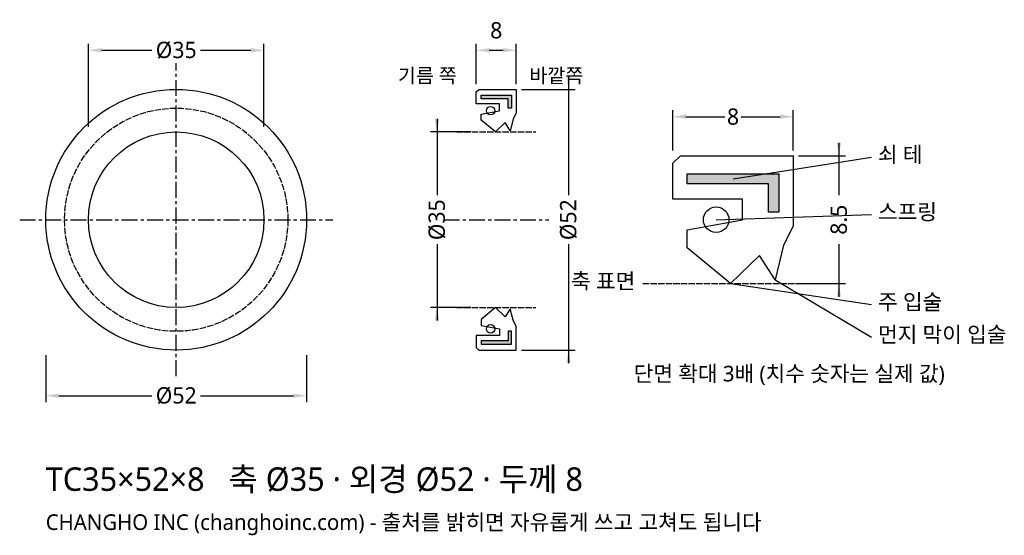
# Model space of a CAD drawing. Header units: millimetres. Extents: x -31 to 165, y -63 to 40.
import ezdxf

# ---------------------------------------------------------------- set-up
doc = ezdxf.new("R2010")
doc.units = ezdxf.units.MM
doc.linetypes.add('CENTER', pattern=[5.08, 3.175, -0.635, 0.635, -0.635])
doc.linetypes.add('DASHED', pattern=[1.524, 1.27, -0.254])
for name, color, linetype in [('문자', 7, 'CONTINUOUS'), ('쇠테', 8, 'CONTINUOUS'), ('숨은선', 3, 'DASHED'), ('외형선', 7, 'CONTINUOUS'), ('중심선', 1, 'CENTER'), ('치수', 4, 'CONTINUOUS')]:
    doc.layers.add(name, color=color, linetype=linetype)
doc.styles.add('CH_KOR', font='malgun.ttf')
doc.dimstyles.new('CH_DIM', dxfattribs={"dimtxt": 2.5, "dimasz": 2, "dimexe": 1, "dimexo": 0.8, "dimgap": 0.8, "dimtad": 1, "dimdec": 1, "dimdsep": 46, "dimtxsty": 'CH_KOR', "dimcen": 2.5, "dimclrd": 4, "dimclre": 4, "dimclrt": 4, "dimazin": 3, "dimtfac": 1, "dimtmove": 0, "dimatfit": 3})

# ---------------------------------------------------------------- blocks, each defined once
blk = doc.blocks.new('_CLOSEDFILLED')
at = {"color": 0, "linetype": 'BYBLOCK'}
blk.add_solid([(-1, 0.164), (0, 0), (-1, -0.164)], dxfattribs=at)
blk = doc.blocks.new('*D1')
at = {"color": 4}
for p, q in [((-26, -27.04), (-26, -36.4)), ((26, -27.04), (26, -36.4)), ((-23.4, -35.1), (-4.875, -35.1)), ((4.875, -35.1), (23.4, -35.1))]:
    blk.add_line(p, q, dxfattribs=at)
at = {"layer": 'Defpoints'}
for p in [(-26, -26), (26, -26), (-26, -35.1)]:
    blk.add_point(p, dxfattribs=at)
at = {"layer": '치수', "color": 4, "xscale": 2.6, "yscale": 2.6, "rotation": 180}
blk.add_blockref('_CLOSEDFILLED', (-26, -35.1), dxfattribs=at)
at = {"layer": '치수', "color": 4, "xscale": 2.6, "yscale": 2.6}
blk.add_blockref('_CLOSEDFILLED', (26, -35.1), dxfattribs=at)
at = {"layer": '치수', "color": 4, "insert": (0, -35.1), "char_height": 3.25, "attachment_point": 5, "style": 'CH_KOR'}
blk.add_mtext('Ø52', dxfattribs=at)
blk = doc.blocks.new('*D2')
at = {"color": 4}
for p, q in [((-17.5, 18.54), (-17.5, 35.1)), ((-14.9, 33.8), (-4.875, 33.8)), ((4.875, 33.8), (14.9, 33.8)), ((17.5, 18.54), (17.5, 35.1))]:
    blk.add_line(p, q, dxfattribs=at)
at = {"layer": 'Defpoints'}
for p in [(-17.5, 33.8), (-17.5, 17.5), (17.5, 17.5)]:
    blk.add_point(p, dxfattribs=at)
at = {"layer": '치수', "color": 4, "xscale": 2.6, "yscale": 2.6, "rotation": 180}
blk.add_blockref('_CLOSEDFILLED', (-17.5, 33.8), dxfattribs=at)
at = {"layer": '치수', "color": 4, "xscale": 2.6, "yscale": 2.6}
blk.add_blockref('_CLOSEDFILLED', (17.5, 33.8), dxfattribs=at)
at = {"layer": '치수', "color": 4, "insert": (0, 33.8), "char_height": 3.25, "attachment_point": 5, "style": 'CH_KOR'}
blk.add_mtext('Ø35', dxfattribs=at)
blk = doc.blocks.new('*D3')
at = {"color": 4}
for p, q in [((59.8, 27.04), (59.8, 35.1)), ((62.4, 33.8), (65.2, 33.8)), ((67.8, 27.04), (67.8, 35.1))]:
    blk.add_line(p, q, dxfattribs=at)
at = {"layer": 'Defpoints'}
for p in [(59.8, 33.8), (59.8, 26), (67.8, 26)]:
    blk.add_point(p, dxfattribs=at)
at = {"layer": '치수', "color": 4, "xscale": 2.6, "yscale": 2.6, "rotation": 180}
blk.add_blockref('_CLOSEDFILLED', (59.8, 33.8), dxfattribs=at)
at = {"layer": '치수', "color": 4, "xscale": 2.6, "yscale": 2.6}
blk.add_blockref('_CLOSEDFILLED', (67.8, 33.8), dxfattribs=at)
at = {"layer": '치수', "color": 4, "insert": (63.8, 37.765), "char_height": 3.25, "attachment_point": 5, "style": 'CH_KOR'}
blk.add_mtext('8', dxfattribs=at)
blk = doc.blocks.new('*D4')
at = {"color": 4}
for p, q in [((78.2, 28.6), (78.2, 4.875)), ((68.84, 26), (79.5, 26)), ((78.2, -4.875), (78.2, -28.6)), ((68.84, -26), (79.5, -26))]:
    blk.add_line(p, q, dxfattribs=at)
at = {"layer": 'Defpoints'}
for p in [(67.8, 26), (78.2, 26), (67.8, -26)]:
    blk.add_point(p, dxfattribs=at)
at = {"layer": '치수', "color": 4, "xscale": 2.6, "yscale": 2.6}
for p, rotation in [((78.2, 26), 270), ((78.2, -26), 90)]:
    blk.add_blockref('_CLOSEDFILLED', p, dxfattribs=dict(at, rotation=rotation))
at = {"layer": '치수', "color": 4, "insert": (78.2, 0), "char_height": 3.25, "attachment_point": 5, "rotation": 90, "style": 'CH_KOR'}
blk.add_mtext('Ø52', dxfattribs=at)
blk = doc.blocks.new('*D5')
at = {"color": 4}
for p, q in [((52, 20.1), (52, 4.875)), ((58.76, 17.5), (50.7, 17.5)), ((52, -4.875), (52, -20.1)), ((58.76, -17.5), (50.7, -17.5))]:
    blk.add_line(p, q, dxfattribs=at)
at = {"layer": 'Defpoints'}
for p in [(52, 17.5), (59.8, 17.5), (59.8, -17.5)]:
    blk.add_point(p, dxfattribs=at)
at = {"layer": '치수', "color": 4, "xscale": 2.6, "yscale": 2.6}
for p, rotation in [((52, 17.5), 270), ((52, -17.5), 90)]:
    blk.add_blockref('_CLOSEDFILLED', p, dxfattribs=dict(at, rotation=rotation))
at = {"layer": '치수', "color": 4, "insert": (52, 0), "char_height": 3.25, "attachment_point": 5, "rotation": 90, "style": 'CH_KOR'}
blk.add_mtext('Ø35', dxfattribs=at)
blk = doc.blocks.new('*D6')
at = {"color": 4}
for p, q in [((99, 13.79), (99, 21.85)), ((123, 13.79), (123, 21.85)), ((101.6, 20.55), (109.375, 20.55)), ((112.625, 20.55), (120.4, 20.55))]:
    blk.add_line(p, q, dxfattribs=at)
at = {"layer": 'Defpoints'}
for p in [(99, 20.55), (99, 12.75), (123, 12.75)]:
    blk.add_point(p, dxfattribs=at)
at = {"layer": '치수', "color": 4, "xscale": 2.6, "yscale": 2.6, "rotation": 180}
blk.add_blockref('_CLOSEDFILLED', (99, 20.55), dxfattribs=at)
at = {"layer": '치수', "color": 4, "xscale": 2.6, "yscale": 2.6}
blk.add_blockref('_CLOSEDFILLED', (123, 20.55), dxfattribs=at)
at = {"layer": '치수', "color": 4, "insert": (111, 20.55), "char_height": 3.25, "attachment_point": 5, "style": 'CH_KOR'}
blk.add_mtext('8', dxfattribs=at)
blk = doc.blocks.new('*D7')
at = {"color": 4}
for p, q in [((132.1, 15.35), (132.1, 4.875)), ((124.04, 12.75), (133.4, 12.75)), ((132.1, -4.875), (132.1, -15.35)), ((124.04, -12.75), (133.4, -12.75))]:
    blk.add_line(p, q, dxfattribs=at)
at = {"layer": 'Defpoints'}
for p in [(123, 12.75), (132.1, 12.75), (123, -12.75)]:
    blk.add_point(p, dxfattribs=at)
at = {"layer": '치수', "color": 4, "xscale": 2.6, "yscale": 2.6}
for p, rotation in [((132.1, 12.75), 270), ((132.1, -12.75), 90)]:
    blk.add_blockref('_CLOSEDFILLED', p, dxfattribs=dict(at, rotation=rotation))
at = {"layer": '치수', "color": 4, "insert": (132.1, 0), "char_height": 3.25, "attachment_point": 5, "rotation": 90, "style": 'CH_KOR'}
blk.add_mtext('8.5', dxfattribs=at)

msp = doc.modelspace()

# ---------------------------------------------------------------- hatches: boundary and pattern name
at = {"layer": '쇠테'}
for points in [[(60.76, 24.81), (66.84, 24.81), (66.84, 22.26), (66.16, 22.26), (66.16, 24.13), (60.76, 24.13)], [(101.88, 9.18), (120.12, 9.18), (120.12, 1.53), (118.08, 1.53), (118.08, 7.14), (101.88, 7.14)], [(60.76, -24.81), (66.84, -24.81), (66.84, -22.26), (66.16, -22.26), (66.16, -24.13), (60.76, -24.13)]]:
    msp.add_hatch(color=8, dxfattribs=at).paths.add_polyline_path(points)

# ---------------------------------------------------------------- linework, layer by layer
for points in [[(60.76, 24.81), (66.84, 24.81), (66.84, 22.26), (66.16, 22.26), (66.16, 24.13), (60.76, 24.13)], [(101.88, 9.18), (120.12, 9.18), (120.12, 1.53), (118.08, 1.53), (118.08, 7.14), (101.88, 7.14)], [(60.76, -24.81), (66.84, -24.81), (66.84, -22.26), (66.16, -22.26), (66.16, -24.13), (60.76, -24.13)]]:
    msp.add_lwpolyline(points, close=True, dxfattribs=at)
at = {"layer": '숨은선'}
for p, q in [((55.9, 17.5), (71.7, 17.5)), ((93, -12.75), (129, -12.75)), ((55.9, -17.5), (71.7, -17.5))]:
    msp.add_line(p, q, dxfattribs=at)
msp.add_circle((0, 0), 22.26, dxfattribs=at)
at = {"layer": '외형선'}
for points in [[(59.8, 25.5), (60.3, 26), (67.8, 26), (67.8, 21.325), (67.16, 20.05), (66.6, 17.755), (65.56, 19.37), (63.64, 17.5), (60.76, 19.88), (60.76, 21.07), (64.44, 21.75), (64.44, 23.11), (59.8, 23.11)], [(99, 11.25), (100.5, 12.75), (123, 12.75), (123, -1.275), (121.08, -5.1), (119.4, -11.985), (116.28, -7.14), (110.52, -12.75), (101.88, -5.61), (101.88, -2.04), (112.92, 0), (112.92, 4.08), (99, 4.08)], [(59.8, -25.5), (60.3, -26), (67.8, -26), (67.8, -21.325), (67.16, -20.05), (66.6, -17.755), (65.56, -19.37), (63.64, -17.5), (60.76, -19.88), (60.76, -21.07), (64.44, -21.75), (64.44, -23.11), (59.8, -23.11)]]:
    msp.add_lwpolyline(points, close=True, dxfattribs=at)
for centre, radius in [((0, 0), 26), ((62.68, 21.75), 0.85), ((0, 0), 17.5), ((107.64, 0), 2.55), ((62.68, -21.75), 0.85)]:
    msp.add_circle(centre, radius, dxfattribs=at)
at = {"layer": '중심선'}
for p, q in [((0, -31.2), (0, 31.2)), ((-31.2, 0), (31.2, 0)), ((53.3, 0), (74.3, 0))]:
    msp.add_line(p, q, dxfattribs=at)
at = {"layer": '치수'}
for p, q in [((111, 8.16), (138.6, 12.49)), ((107.64, 0), (138.6, 1.04)), ((110.52, -12.75), (138.6, -16.91)), ((119.4, -11.985), (138.6, -23.41))]:
    msp.add_line(p, q, dxfattribs=at)

# ---------------------------------------------------------------- texts
at = {"layer": '문자', "style": 'CH_KOR'}
for s, height, p in [('기름 쪽', 2.86, (44.2, 27.3)), ('바깥쪽', 2.86, (70.4, 27.3)), ('쇠 테', 3.12, (139.9, 11.45)), ('스프링', 3.12, (139.9, 0)), ('축 표면', 3.12, (78.7, -13.79)), ('주 입술', 3.12, (139.9, -17.95)), ('먼지 막이 입술', 3.12, (139.9, -24.45)), ('단면 확대 3배 (치수 숫자는 실제 값)', 3.12, (91.2, -32.25)), ('TC35×52×8   축 Ø35 · 외경 Ø52 · 두께 8', 4.68, (-26, -54.08)), ('CHANGHO INC (changhoinc.com) - 출처를 밝히면 자유롭게 쓰고 고쳐도 됩니다', 3.12, (-26, -61.88))]:
    msp.add_text(s, height=height, dxfattribs=at).set_placement(p)

# ---------------------------------------------------------------- dimensions: what is measured, and where the dimension line sits
at = {"layer": '치수'}
dim = msp.add_linear_dim(base=(59.8, 33.8), p1=(59.8, 26), p2=(67.8, 26), dimstyle='CH_DIM', override={"dimscale": 1.3}, dxfattribs=at)
dim.commit()
dim.dimension.update_dxf_attribs({"geometry": '*D3', "text_midpoint": (63.8, 37.765)})
for base, p1, p2, text, picture, middle in [((-17.5, 33.8), (-17.5, 17.5), (17.5, 17.5), 'Ø35', '*D2', (0, 33.8)), ((99, 20.55), (99, 12.75), (123, 12.75), '8', '*D6', (111, 20.55)), ((-26, -35.1), (-26, -26), (26, -26), 'Ø52', '*D1', (0, -35.1))]:
    dim = msp.add_linear_dim(base=base, p1=p1, p2=p2, text=text, dimstyle='CH_DIM', override={"dimscale": 1.3}, dxfattribs=at)
    dim.commit()
    dim.dimension.update_dxf_attribs({"geometry": picture, "text_midpoint": middle})
for base, p1, p2, text, picture, middle in [((78.2, 26), (67.8, 26), (67.8, -26), 'Ø52', '*D4', (78.2, 0)), ((52, 17.5), (59.8, 17.5), (59.8, -17.5), 'Ø35', '*D5', (52, 0)), ((132.1, 12.75), (123, 12.75), (123, -12.75), '8.5', '*D7', (132.1, 0))]:
    dim = msp.add_linear_dim(base=base, p1=p1, p2=p2, angle=90, text=text, dimstyle='CH_DIM', override={"dimscale": 1.3}, dxfattribs=at)
    dim.commit()
    dim.dimension.update_dxf_attribs({"geometry": picture, "text_midpoint": middle})

doc.saveas('drawing.dxf')
